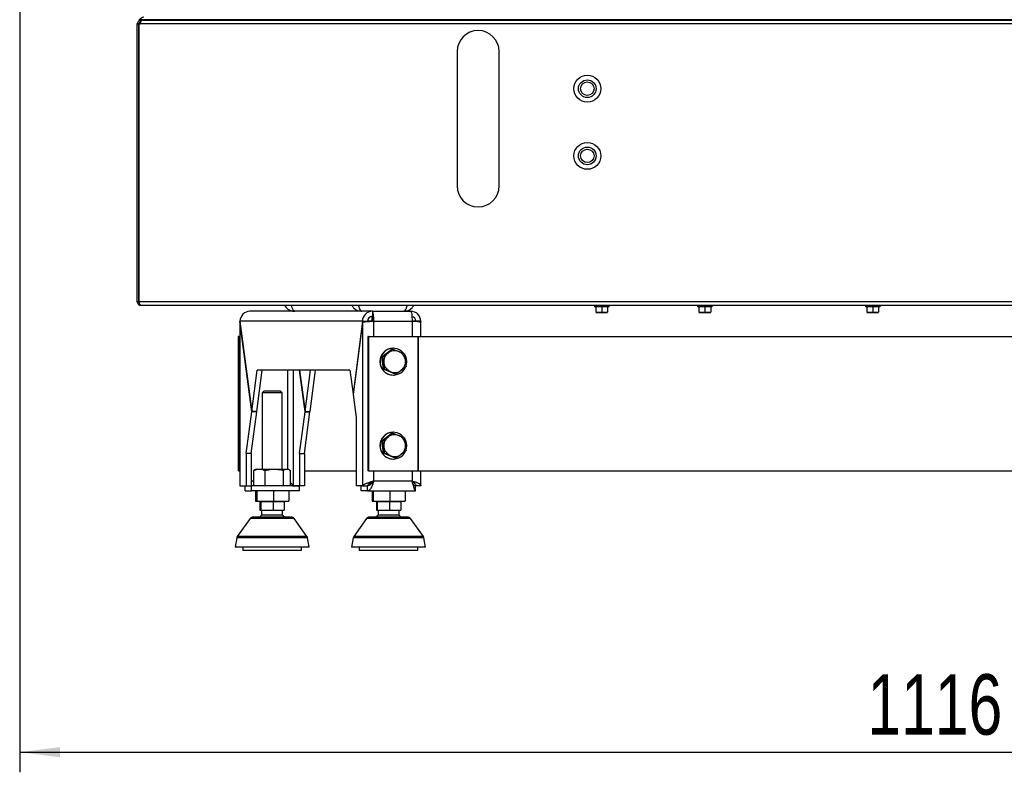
# Paper-space layout 'Sheet1' of a CAD drawing. Header units: millimetres. Extents: x 7 to 204, y 47 to 289.
# Tile 1 of 9: x 17 to 66, y 47 to 84. Entities that reach past the tile are written whole.
import ezdxf

# ---------------------------------------------------------------- set-up
doc = ezdxf.new("R2010")
doc.units = ezdxf.units.MM
doc.layers.add('MATEN', color=7, linetype='Continuous')
doc.styles.add('SLDTEXTSTYLE4', font='TXT', dxfattribs={"width": 0.75})
doc.dimstyles.new('SLDDIMSTYLE10', dxfattribs={"dimtxt": 3, "dimasz": 2, "dimexe": 0, "dimexo": 0.0625, "dimgap": 0.75, "dimtad": 1, "dimdec": 0, "dimlfac": 12, "dimrnd": 1e-09, "dimzin": 12, "dimdsep": 46, "dimtxsty": 'SLDTEXTSTYLE4', "dimsah": 1, "dimcen": 0.09, "dimadec": 0, "dimazin": 3, "dimtfac": 1, "dimtofl": 0, "dimtmove": 0, "dimatfit": 3, "dimfxl": 0, "dimfrac": 2, "dimtolj": 1, "dimtzin": 12, "dimarcsym": 0})

# ---------------------------------------------------------------- blocks, each defined once
blk = doc.blocks.new('_D_76')
at = {"layer": 'MATEN', "color": 7}
for p, q in [((16.779, 85.156), (16.779, 46.697)), ((109.779, 85.156), (109.779, 46.697)), ((16.779, 47.697), (109.779, 47.697))]:
    blk.add_line(p, q, dxfattribs=at)
for points in [[(16.779, 47.697), (18.779, 47.447), (18.779, 47.947)], [(109.779, 47.697), (107.779, 47.947), (107.779, 47.447)]]:
    blk.add_solid(points, dxfattribs=at)
at = {"layer": 'MATEN', "color": 7, "insert": (58.846, 51.565), "char_height": 3, "attachment_point": 1, "style": 'SLDTEXTSTYLE4'}
blk.add_mtext('1116', dxfattribs=at)

psp = doc.layouts.new('Sheet1')

# ---------------------------------------------------------------- linework, layer by layer
at = {"color": 7, "linetype": 'Continuous', "lineweight": 25}
for p, q in [((22.613, 70.039), (22.613, 83.831)), ((22.613, 83.831), (22.696, 83.831)), ((22.696, 70.039), (22.696, 83.831)), ((22.702, 70.039), (22.702, 83.831)), ((22.702, 83.831), (22.755, 83.831)), ((103.946, 84.033), (22.709, 84.033)), ((22.717, 83.984), (22.717, 83.999)), ((22.717, 83.831), (22.717, 83.885)), ((22.779, 83.997), (22.723, 83.997)), ((103.804, 83.831), (22.755, 83.831)), ((22.779, 83.997), (22.779, 83.914)), ((22.838, 83.997), (22.779, 83.997)), ((103.72, 83.997), (22.838, 83.997)), ((38.488, 82.456), (38.488, 75.789)), ((40.571, 75.789), (40.571, 82.456)), ((22.613, 70.039), (22.696, 70.039)), ((103.857, 70.039), (22.702, 70.039)), ((22.779, 69.872), (103.779, 69.872)), ((45.296, 69.872), (45.296, 69.789)), ((46.029, 69.789), (46.029, 69.872)), ((50.413, 69.872), (50.413, 69.789)), ((51.146, 69.789), (51.146, 69.872)), ((51.988, 69.851), (51.988, 69.872)), ((52.113, 69.851), (52.113, 69.872)), ((58.746, 69.872), (58.746, 69.789)), ((59.479, 69.789), (59.479, 69.872)), ((34.285, 69.572), (28.205, 69.572)), ((34.285, 69.572), (36.185, 69.572)), ((34.285, 69.572), (34.285, 69.322)), ((46.029, 69.789), (45.296, 69.789)), ((45.371, 69.789), (45.371, 69.53)), ((45.517, 69.518), (45.371, 69.53)), ((45.371, 69.518), (45.517, 69.518)), ((45.663, 69.53), (45.517, 69.518)), ((45.517, 69.518), (45.809, 69.518)), ((45.663, 69.789), (45.663, 69.53)), ((45.809, 69.518), (45.663, 69.53)), ((45.954, 69.53), (45.809, 69.518)), ((45.809, 69.518), (45.954, 69.518)), ((45.954, 69.789), (45.954, 69.53)), ((51.146, 69.789), (50.413, 69.789)), ((50.488, 69.789), (50.488, 69.53)), ((50.634, 69.518), (50.488, 69.53)), ((50.488, 69.518), (50.634, 69.518)), ((50.779, 69.53), (50.634, 69.518)), ((50.634, 69.518), (50.925, 69.518)), ((50.779, 69.789), (50.779, 69.53)), ((50.925, 69.518), (50.779, 69.53)), ((51.071, 69.53), (50.925, 69.518)), ((50.925, 69.518), (51.071, 69.518)), ((51.071, 69.789), (51.071, 69.53)), ((52.113, 69.851), (51.988, 69.851)), ((59.479, 69.789), (58.746, 69.789)), ((58.821, 69.789), (58.821, 69.53)), ((58.967, 69.518), (58.821, 69.53)), ((58.821, 69.518), (58.967, 69.518)), ((59.113, 69.53), (58.967, 69.518)), ((58.967, 69.518), (59.259, 69.518)), ((59.113, 69.789), (59.113, 69.53)), ((59.259, 69.518), (59.113, 69.53)), ((59.404, 69.53), (59.259, 69.518)), ((59.259, 69.518), (59.404, 69.518)), ((59.404, 69.789), (59.404, 69.53)), ((27.705, 69.059), (27.705, 60.932)), ((28.294, 64.579), (27.709, 69.058)), ((27.709, 69.058), (27.709, 60.912)), ((27.711, 69.072), (28.296, 64.593)), ((33.789, 69.072), (27.711, 69.072)), ((33.789, 69.072), (33.32, 65.477)), ((33.789, 69.014), (33.324, 65.448)), ((33.789, 69.072), (34.037, 69.072)), ((33.789, 69.014), (33.789, 60.912)), ((34.037, 69.072), (34.034, 69.048)), ((34.259, 69.321), (34.259, 69.066)), ((34.285, 69.068), (34.285, 69.068)), ((34.318, 69.072), (34.286, 69.068)), ((34.318, 69.072), (34.35, 69.072)), ((34.35, 69.072), (36.251, 69.072)), ((36.681, 69.072), (36.433, 69.072)), ((36.681, 69.072), (36.674, 69.021)), ((36.685, 68.322), (36.685, 69.018)), ((27.617, 68.322), (27.617, 61.656)), ((27.649, 68.322), (27.617, 68.322)), ((27.649, 68.322), (27.649, 61.656)), ((27.649, 68.322), (27.705, 68.322)), ((34.051, 68.322), (34.051, 61.656)), ((34.083, 68.322), (34.051, 68.322)), ((34.083, 68.322), (34.083, 61.656)), ((34.083, 68.322), (36.537, 68.322)), ((36.537, 68.322), (36.537, 61.656)), ((36.537, 68.322), (36.554, 68.322)), ((36.554, 68.322), (36.554, 61.656)), ((36.554, 68.322), (90.004, 68.322)), ((34.755, 67.312), (35.247, 67.693)), ((34.806, 67.312), (35.058, 67.502)), ((35.247, 67.693), (35.298, 67.693)), ((35.298, 67.693), (35.591, 67.573)), ((35.328, 67.739), (35.31, 67.739)), ((34.755, 67.312), (34.806, 67.312)), ((34.836, 66.692), (34.755, 67.312)), ((28.296, 64.593), (28.565, 66.656)), ((28.543, 64.593), (28.813, 66.656)), ((33.166, 66.656), (28.565, 66.656)), ((30.938, 64.579), (30.666, 66.656)), ((30.67, 66.656), (30.939, 64.593)), ((30.939, 64.593), (31.209, 66.656)), ((31.187, 64.593), (31.457, 66.656)), ((33.166, 66.656), (33.32, 65.477)), ((34.836, 66.692), (34.887, 66.692)), ((35.409, 66.452), (34.836, 66.692)), ((35.46, 66.452), (35.18, 66.572)), ((35.409, 66.452), (35.46, 66.452)), ((35.952, 66.833), (35.712, 66.643)), ((35.31, 66.406), (35.328, 66.406)), ((28.891, 65.614), (28.807, 65.531)), ((28.807, 65.531), (28.807, 61.739)), ((28.891, 65.531), (28.807, 65.531)), ((29.724, 65.614), (28.891, 65.614)), ((29.807, 65.531), (28.891, 65.531)), ((29.807, 65.531), (29.724, 65.614)), ((29.807, 61.739), (29.807, 65.531)), ((33.328, 65.477), (33.32, 65.477)), ((33.324, 65.448), (33.474, 64.299)), ((28.025, 62.516), (28.294, 64.579)), ((28.272, 62.516), (28.542, 64.579)), ((28.542, 64.579), (28.294, 64.579)), ((28.543, 64.593), (28.296, 64.593)), ((28.542, 64.579), (28.54, 64.593)), ((30.668, 62.516), (30.938, 64.579)), ((30.916, 62.516), (31.185, 64.579)), ((30.938, 64.579), (31.185, 64.579)), ((30.939, 64.593), (31.187, 64.593)), ((31.185, 64.579), (31.183, 64.593)), ((33.474, 64.299), (33.474, 60.912)), ((34.755, 63.145), (35.247, 63.526)), ((35.247, 63.526), (35.298, 63.526)), ((35.298, 63.526), (35.591, 63.406)), ((35.328, 63.572), (35.31, 63.572)), ((34.755, 63.145), (34.806, 63.145)), ((34.836, 62.525), (34.755, 63.145)), ((34.806, 63.145), (35.058, 63.336)), ((35.952, 62.666), (35.712, 62.476)), ((28.025, 62.516), (28.025, 60.912)), ((28.272, 62.516), (28.025, 62.516)), ((28.272, 62.516), (28.272, 60.912)), ((30.668, 62.516), (30.668, 60.912)), ((30.668, 62.516), (30.916, 62.516)), ((30.916, 62.516), (30.916, 60.912)), ((34.836, 62.525), (34.887, 62.525)), ((35.409, 62.286), (34.836, 62.525)), ((35.46, 62.286), (35.18, 62.405)), ((35.31, 62.239), (35.328, 62.239)), ((35.409, 62.286), (35.46, 62.286)), ((27.649, 61.656), (27.617, 61.656)), ((27.649, 61.656), (27.705, 61.656)), ((28.45, 61.698), (28.401, 61.668)), ((28.401, 60.906), (28.401, 61.668)), ((28.516, 61.739), (28.449, 61.701)), ((28.516, 61.739), (28.679, 61.739)), ((28.679, 61.739), (29.411, 61.739)), ((28.957, 60.906), (28.957, 61.668)), ((29.411, 61.739), (30.039, 61.739)), ((29.864, 60.906), (29.864, 61.668)), ((30.039, 61.739), (30.099, 61.739)), ((30.165, 61.701), (30.099, 61.739)), ((30.214, 60.906), (30.214, 61.668)), ((30.916, 61.656), (33.474, 61.656)), ((34.083, 61.656), (34.051, 61.656)), ((34.083, 61.656), (36.537, 61.656)), ((36.537, 61.656), (36.554, 61.656)), ((36.554, 61.656), (90.004, 61.656)), ((36.685, 60.932), (36.685, 61.656)), ((34.35, 61.156), (36.251, 61.156)), ((27.706, 60.932), (27.709, 60.912)), ((27.709, 60.912), (28.025, 60.912)), ((27.963, 60.906), (27.978, 60.912)), ((27.963, 60.656), (27.963, 60.906)), ((27.963, 60.906), (28.278, 60.906)), ((27.963, 60.656), (28.278, 60.656)), ((28.025, 60.912), (28.272, 60.912)), ((28.278, 60.656), (28.278, 60.906)), ((30.663, 60.906), (28.278, 60.906)), ((30.663, 60.656), (28.278, 60.656)), ((28.487, 60.656), (28.487, 60.156)), ((28.547, 60.656), (28.547, 60.156)), ((29.367, 60.656), (29.367, 60.156)), ((30.127, 60.656), (30.127, 60.156)), ((30.353, 60.912), (30.668, 60.912)), ((30.663, 60.656), (30.663, 60.906)), ((30.916, 60.912), (30.668, 60.912)), ((33.789, 60.912), (33.474, 60.912)), ((33.724, 60.656), (33.724, 60.906)), ((33.776, 60.906), (33.724, 60.906)), ((34.043, 60.656), (33.724, 60.656)), ((33.789, 60.912), (34.037, 60.912)), ((34.043, 60.656), (34.043, 60.906)), ((34.043, 60.656), (36.427, 60.656)), ((34.177, 60.971), (34.177, 61.064)), ((34.263, 60.656), (34.263, 60.156)), ((34.323, 60.656), (34.323, 60.156)), ((35.143, 60.656), (35.143, 60.156)), ((35.903, 60.656), (35.903, 60.156)), ((36.433, 60.912), (36.413, 60.912)), ((36.427, 60.656), (36.427, 60.906)), ((36.681, 60.912), (36.433, 60.912)), ((28.487, 60.156), (28.547, 60.156)), ((28.547, 60.156), (29.367, 60.156)), ((28.703, 60.114), (28.703, 59.697)), ((28.747, 60.114), (28.703, 60.114)), ((28.747, 60.114), (28.747, 59.697)), ((29.351, 60.114), (28.747, 60.114)), ((28.807, 60.156), (28.807, 60.114)), ((29.351, 60.114), (29.351, 59.697)), ((29.911, 60.114), (29.351, 60.114)), ((29.367, 60.156), (30.127, 60.156)), ((29.807, 60.114), (29.807, 60.156)), ((29.911, 60.114), (29.911, 59.697)), ((34.263, 60.156), (34.323, 60.156)), ((34.323, 60.156), (35.143, 60.156)), ((34.479, 60.114), (34.479, 59.697)), ((34.523, 60.114), (34.479, 60.114)), ((34.523, 60.114), (34.523, 59.697)), ((35.127, 60.114), (34.523, 60.114)), ((34.583, 60.156), (34.583, 60.114)), ((35.127, 60.114), (35.127, 59.697)), ((35.687, 60.114), (35.127, 60.114)), ((35.143, 60.156), (35.903, 60.156)), ((35.583, 60.114), (35.583, 60.156)), ((35.687, 60.114), (35.687, 59.697)), ((28.703, 59.697), (28.747, 59.697)), ((28.747, 59.697), (29.351, 59.697)), ((28.786, 59.697), (28.786, 59.453)), ((29.351, 59.697), (29.911, 59.697)), ((29.828, 59.453), (29.828, 59.697)), ((34.479, 59.697), (34.523, 59.697)), ((34.523, 59.697), (35.127, 59.697)), ((34.562, 59.697), (34.562, 59.453)), ((35.127, 59.697), (35.687, 59.697)), ((35.604, 59.453), (35.604, 59.697)), ((28.216, 59.294), (27.579, 58.395)), ((28.874, 59.453), (28.786, 59.453)), ((29.828, 59.453), (28.874, 59.453)), ((31.035, 58.395), (30.399, 59.294)), ((33.992, 59.294), (33.355, 58.395)), ((34.65, 59.453), (34.562, 59.453)), ((35.604, 59.453), (34.65, 59.453)), ((36.811, 58.395), (36.174, 59.294)), ((27.551, 58.326), (27.474, 57.864)), ((31.141, 57.864), (31.063, 58.326)), ((33.327, 58.326), (33.25, 57.864)), ((36.916, 57.864), (36.839, 58.326)), ((31.141, 57.864), (27.474, 57.864)), ((27.849, 57.864), (27.849, 57.697)), ((28.094, 57.697), (27.849, 57.697)), ((30.766, 57.697), (28.094, 57.697)), ((30.766, 57.697), (30.766, 57.864)), ((36.916, 57.864), (33.25, 57.864)), ((33.625, 57.864), (33.625, 57.697)), ((33.87, 57.697), (33.625, 57.697)), ((36.541, 57.697), (33.87, 57.697)), ((36.541, 57.697), (36.541, 57.864))]:
    psp.add_line(p, q, dxfattribs=at)
at = {"color": 8, "linetype": 'Continuous', "lineweight": 25}
for p, q in [((34.228, 69.072), (34.037, 69.072)), ((34.35, 68.322), (34.35, 69.072)), ((36.251, 69.072), (36.251, 68.322)), ((36.433, 69.072), (36.251, 69.072)), ((30.072, 66.656), (30.072, 61.739)), ((30.353, 66.656), (30.353, 60.912)), ((34.35, 61.156), (34.35, 61.656)), ((36.251, 61.656), (36.251, 61.156)), ((28.272, 61.156), (28.401, 61.156)), ((29.913, 59.294), (28.216, 59.294)), ((30.399, 59.294), (29.913, 59.294)), ((35.689, 59.294), (33.992, 59.294)), ((36.174, 59.294), (35.689, 59.294)), ((30.283, 58.326), (27.551, 58.326)), ((30.267, 58.395), (27.579, 58.395)), ((31.035, 58.395), (30.267, 58.395)), ((31.063, 58.326), (30.283, 58.326)), ((36.058, 58.326), (33.327, 58.326)), ((36.043, 58.395), (33.355, 58.395)), ((36.811, 58.395), (36.043, 58.395)), ((36.839, 58.326), (36.058, 58.326))]:
    psp.add_line(p, q, dxfattribs=at)
at = {"color": 7, "linetype": 'Continuous', "lineweight": 25, "flags": 128}
for points in [[(34.35, 69.072), (34.349, 69.17), (34.345, 69.264), (34.339, 69.35), (34.331, 69.426), (34.321, 69.488), (34.31, 69.534), (34.298, 69.563), (34.285, 69.572)], [(36.185, 69.572), (36.198, 69.563), (36.21, 69.534), (36.222, 69.488), (36.232, 69.426), (36.24, 69.35), (36.246, 69.264), (36.249, 69.17), (36.251, 69.072)], [(35.954, 66.86), (35.973, 66.929), (35.989, 67.072)], [(35.954, 62.693), (35.973, 62.763), (35.989, 62.906)]]:
    psp.add_lwpolyline(points, dxfattribs=at)
at = {"color": 7, "linetype": 'Continuous', "lineweight": 25}
for centre, radius in [((44.946, 80.614), 0.667), ((44.946, 80.614), 0.438), ((44.946, 80.614), 0.333), ((44.946, 77.281), 0.667), ((44.946, 77.281), 0.438), ((44.946, 77.281), 0.333)]:
    psp.add_circle(centre, radius, dxfattribs=at)
for centre, radius, start, end in [((23.036, 83.69), 0.474, 100.7601, 133.6028), ((22.723, 84.018), 0.0208, 133.6028, 270), ((39.529, 82.456), 1.042, 0, 180), ((39.529, 75.789), 1.042, 180, 0), ((34.287, 69.075), 0.498, 90.2473, 180.245), ((36.183, 69.075), 0.498, 359.755, 89.7527), ((34.286, 69.074), 0.249, 90.2475, 180.2448), ((33.814, 69.134), 0.507, 353.0417, 21.8323), ((36.184, 69.073), 0.249, 359.7946, 76.4283), ((35.315, 67.072), 0.667, 90.3743, 269.6257), ((35.324, 67.071), 0.664, 0.1342, 336.2958), ((35.392, 67.073), 0.544, 127.8434, 187.5034), ((35.385, 67.081), 0.533, 67.3308, 127.7972), ((35.381, 67.074), 0.541, 7.3257, 67.1992), ((35.389, 67.071), 0.541, 187.3257, 247.1992), ((35.379, 67.072), 0.544, 307.8433, 7.5035), ((35.385, 67.064), 0.533, 247.3305, 307.7976), ((35.315, 62.906), 0.667, 90.3743, 269.6257), ((35.324, 62.904), 0.664, 0.1342, 336.2958), ((35.392, 62.906), 0.544, 127.8435, 187.5033), ((35.385, 62.914), 0.533, 67.3307, 127.7971), ((35.381, 62.908), 0.541, 7.3257, 67.1993), ((35.389, 62.904), 0.541, 187.3255, 247.1993), ((35.379, 62.906), 0.544, 307.8435, 7.5034), ((35.385, 62.898), 0.533, 247.3307, 307.7971), ((28.352, 59.197), 0.167, 90, 144.6888), ((30.263, 59.197), 0.167, 35.3112, 90), ((34.128, 59.197), 0.167, 90, 144.6888), ((36.038, 59.197), 0.167, 35.3112, 90), ((27.715, 58.299), 0.167, 144.6888, 170.5377), ((30.899, 58.299), 0.167, 9.4623, 35.3112), ((33.491, 58.299), 0.167, 144.6888, 170.5377), ((36.675, 58.299), 0.167, 9.4623, 35.3112)]:
    psp.add_arc(centre, radius, start, end, dxfattribs=at)
psp.add_ellipse((28.205, 69.072), major_axis=(0, 0.5), ratio=0.987599, start_param=0, end_param=1.570796, dxfattribs=at)
for points, knots in [([(22.779, 83.997), (22.76, 83.995), (22.72, 83.991), (22.669, 83.96), (22.631, 83.914), (22.614, 83.868), (22.613, 83.839), (22.613, 83.831)], [0, 0, 0, 0, 0.225344, 0.450723, 0.676105, 0.901484, 1, 1, 1, 1]), ([(22.779, 83.914), (22.767, 83.913), (22.744, 83.91), (22.716, 83.888), (22.699, 83.861), (22.697, 83.84), (22.696, 83.831)], [0, 0, 0, 0, 0.274273, 0.529246, 0.784166, 1, 1, 1, 1]), ([(22.755, 83.831), (22.761, 83.85), (22.774, 83.89), (22.793, 83.942), (22.811, 83.979), (22.827, 83.996), (22.836, 83.997), (22.838, 83.997)], [0, 0, 0, 0, 0.225341, 0.450728, 0.676107, 0.901482, 1, 1, 1, 1]), ([(22.613, 70.039), (22.615, 70.02), (22.619, 69.981), (22.65, 69.929), (22.695, 69.891), (22.742, 69.874), (22.77, 69.873), (22.779, 69.872)], [0, 0, 0, 0, 0.223916, 0.447867, 0.67182, 0.895772, 1, 1, 1, 1]), ([(22.696, 70.039), (22.697, 70.027), (22.699, 70.006), (22.713, 69.99), (22.719, 69.984)], [0, 0, 0, 0, 0.594613, 1, 1, 1, 1]), ([(22.779, 69.872), (22.773, 69.875), (22.76, 69.88), (22.741, 69.919), (22.721, 69.974), (22.708, 70.017), (22.702, 70.039)], [0, 0, 0, 0, 0.249995, 0.499999, 0.749997, 1, 1, 1, 1]), ([(29.925, 69.872), (29.942, 69.841), (29.989, 69.749), (30.13, 69.642), (30.29, 69.579), (30.391, 69.574), (30.425, 69.572)], [0, 0, 0, 0, 0.172948, 0.503776, 0.834606, 1, 1, 1, 1]), ([(30.425, 69.572), (30.405, 69.582), (30.364, 69.6), (30.31, 69.716), (30.275, 69.827), (30.261, 69.872)], [0, 0, 0, 0, 0.372797, 0.745596, 1, 1, 1, 1]), ([(33.26, 69.872), (33.286, 69.827), (33.35, 69.716), (33.531, 69.6), (33.683, 69.582), (33.759, 69.572)], [0, 0, 0, 0, 0.2544025, 0.6272023, 1, 1, 1, 1]), ([(33.759, 69.572), (33.74, 69.579), (33.704, 69.593), (33.65, 69.703), (33.613, 69.803), (33.594, 69.87), (33.593, 69.872)], [0, 0, 0, 0, 0.328642, 0.657316, 0.985988, 1, 1, 1, 1]), ([(36.006, 69.872), (35.996, 69.841), (35.969, 69.749), (35.923, 69.642), (35.878, 69.579), (35.851, 69.574), (35.842, 69.572)], [0, 0, 0, 0, 0.172947, 0.503775, 0.834605, 1, 1, 1, 1]), ([(35.842, 69.572), (35.918, 69.582), (36.069, 69.6), (36.25, 69.716), (36.315, 69.827), (36.341, 69.872)], [0, 0, 0, 0, 0.3727969, 0.7455959, 1, 1, 1, 1]), ([(34.35, 69.072), (34.284, 69.068), (34.153, 69.058), (33.974, 69.043), (33.837, 69.028), (33.805, 69.018), (33.789, 69.014)], [0, 0, 0, 0, 0.250001, 0.499998, 0.75, 1, 1, 1, 1]), ([(36.677, 69.018), (36.677, 69.022), (36.677, 69.03), (36.59, 69.043), (36.443, 69.058), (36.315, 69.068), (36.251, 69.072)], [0, 0, 0, 0, 0.182031, 0.454688, 0.727344, 1, 1, 1, 1]), ([(35.058, 67.502), (35.064, 67.507), (35.147, 67.571), (35.225, 67.634), (35.298, 67.693)], [0, 0, 0, 0, 0.070215, 1, 1, 1, 1]), ([(35.591, 67.573), (35.598, 67.57), (35.694, 67.53), (35.786, 67.49), (35.871, 67.453)], [0, 0, 0, 0, 0.070216, 1, 1, 1, 1]), ([(35.871, 67.453), (35.874, 67.434), (35.891, 67.334), (35.906, 67.229), (35.918, 67.143)], [0, 0, 0, 0, 0.186525, 1, 1, 1, 1]), ([(34.853, 67.002), (34.841, 67.087), (34.826, 67.192), (34.809, 67.293), (34.806, 67.312)], [0, 0, 0, 0, 0.8134767, 1, 1, 1, 1]), ([(34.887, 66.692), (34.879, 66.772), (34.869, 66.875), (34.856, 66.979), (34.853, 67.002)], [0, 0, 0, 0, 0.787319, 1, 1, 1, 1]), ([(35.918, 67.143), (35.921, 67.121), (35.934, 67.016), (35.944, 66.914), (35.952, 66.833)], [0, 0, 0, 0, 0.212681, 1, 1, 1, 1]), ([(35.18, 66.572), (35.173, 66.575), (35.076, 66.615), (34.978, 66.655), (34.887, 66.692)], [0, 0, 0, 0, 0.0702106, 1, 1, 1, 1]), ([(35.712, 66.643), (35.706, 66.638), (35.623, 66.574), (35.539, 66.511), (35.46, 66.452)], [0, 0, 0, 0, 0.070217, 1, 1, 1, 1]), ([(35.058, 63.336), (35.064, 63.34), (35.147, 63.404), (35.225, 63.467), (35.298, 63.526)], [0, 0, 0, 0, 0.070213, 1, 1, 1, 1]), ([(34.853, 62.835), (34.841, 62.92), (34.826, 63.025), (34.809, 63.126), (34.806, 63.145)], [0, 0, 0, 0, 0.8134767, 1, 1, 1, 1]), ([(35.591, 63.406), (35.598, 63.403), (35.694, 63.363), (35.786, 63.323), (35.871, 63.287)], [0, 0, 0, 0, 0.070216, 1, 1, 1, 1]), ([(35.871, 63.287), (35.874, 63.268), (35.891, 63.167), (35.906, 63.062), (35.918, 62.977)], [0, 0, 0, 0, 0.186525, 1, 1, 1, 1]), ([(34.887, 62.525), (34.879, 62.606), (34.869, 62.708), (34.856, 62.813), (34.853, 62.835)], [0, 0, 0, 0, 0.787319, 1, 1, 1, 1]), ([(35.918, 62.977), (35.921, 62.954), (35.934, 62.849), (35.944, 62.747), (35.952, 62.666)], [0, 0, 0, 0, 0.212681, 1, 1, 1, 1]), ([(35.18, 62.405), (35.173, 62.408), (35.076, 62.449), (34.978, 62.488), (34.887, 62.525)], [0, 0, 0, 0, 0.0702106, 1, 1, 1, 1]), ([(35.712, 62.476), (35.706, 62.472), (35.623, 62.407), (35.539, 62.344), (35.46, 62.286)], [0, 0, 0, 0, 0.070214, 1, 1, 1, 1]), ([(28.401, 61.668), (28.446, 61.688), (28.537, 61.728), (28.632, 61.735), (28.679, 61.739)], [0, 0, 0, 0, 0.4954562, 1, 1, 1, 1]), ([(28.679, 61.739), (28.686, 61.739), (28.736, 61.738), (28.83, 61.723), (28.915, 61.687), (28.957, 61.668)], [0, 0, 0, 0, 0.07009, 0.530784, 1, 1, 1, 1]), ([(28.957, 61.668), (29.067, 61.696), (29.216, 61.734), (29.37, 61.738), (29.411, 61.739)], [0, 0, 0, 0, 0.733783, 1, 1, 1, 1]), ([(29.411, 61.739), (29.525, 61.731), (29.678, 61.72), (29.826, 61.679), (29.864, 61.668)], [0, 0, 0, 0, 0.7454905, 1, 1, 1, 1]), ([(29.864, 61.668), (29.892, 61.688), (29.949, 61.728), (30.009, 61.735), (30.039, 61.739)], [0, 0, 0, 0, 0.49546, 1, 1, 1, 1]), ([(30.039, 61.739), (30.043, 61.739), (30.074, 61.738), (30.133, 61.723), (30.187, 61.687), (30.214, 61.668)], [0, 0, 0, 0, 0.070092, 0.530785, 1, 1, 1, 1]), ([(33.789, 60.912), (33.803, 60.93), (33.831, 60.967), (33.944, 61.022), (34.096, 61.076), (34.24, 61.121), (34.324, 61.148), (34.35, 61.156)], [0, 0, 0, 0, 0.224856, 0.44975, 0.674642, 0.899538, 1, 1, 1, 1]), ([(34.037, 60.912), (34.047, 60.934), (34.064, 60.977), (34.139, 61.041), (34.215, 61.092), (34.263, 61.122), (34.279, 61.131)], [0, 0, 0, 0, 0.307112, 0.588625, 0.870066, 1, 1, 1, 1]), ([(34.35, 61.156), (34.329, 61.09), (34.287, 60.959), (34.211, 60.794), (34.129, 60.678), (34.072, 60.663), (34.043, 60.656)], [0, 0, 0, 0, 0.250001, 0.5, 0.750001, 1, 1, 1, 1]), ([(34.318, 61.156), (34.297, 61.123), (34.256, 61.058), (34.188, 60.975), (34.116, 60.917), (34.068, 60.91), (34.043, 60.906)], [0, 0, 0, 0, 0.2500004, 0.5000012, 0.7499992, 1, 1, 1, 1]), ([(36.427, 60.656), (36.416, 60.663), (36.393, 60.678), (36.354, 60.794), (36.308, 60.959), (36.27, 61.09), (36.251, 61.156)], [0, 0, 0, 0, 0.250001, 0.500001, 0.75, 1, 1, 1, 1]), ([(36.251, 61.156), (36.308, 61.138), (36.423, 61.101), (36.565, 61.046), (36.659, 60.991), (36.69, 60.946), (36.683, 60.92), (36.681, 60.912)], [0, 0, 0, 0, 0.224856, 0.449751, 0.674644, 0.899541, 1, 1, 1, 1]), ([(36.258, 61.129), (36.28, 61.115), (36.333, 61.081), (36.395, 61.027), (36.433, 60.974), (36.432, 60.943), (36.432, 60.932)], [0, 0, 0, 0, 0.205786, 0.519879, 0.833896, 1, 1, 1, 1]), ([(30.353, 60.912), (30.343, 60.934), (30.325, 60.977), (30.268, 61.028), (30.225, 61.057), (30.214, 61.064)], [0, 0, 0, 0, 0.441861, 0.846886, 1, 1, 1, 1]), ([(30.214, 60.971), (30.234, 60.953), (30.277, 60.915), (30.323, 60.909), (30.347, 60.906)], [0, 0, 0, 0, 0.4600217, 1, 1, 1, 1]), ([(36.427, 60.906), (36.412, 60.91), (36.38, 60.917), (36.332, 60.972), (36.297, 61.027), (36.28, 61.054)], [0, 0, 0, 0, 0.34242, 0.684839, 1, 1, 1, 1]), ([(29.838, 59.364), (29.788, 59.364), (29.684, 59.364), (29.507, 59.364), (29.315, 59.364), (29.119, 59.364), (28.931, 59.364), (28.762, 59.364), (28.621, 59.364), (28.508, 59.364), (28.423, 59.364), (28.365, 59.364), (28.356, 59.364), (28.352, 59.364)], [0, 0, 0, 0, 0.085133, 0.175365, 0.269348, 0.365326, 0.461304, 0.555287, 0.645519, 0.730652, 0.815784, 0.906016, 1, 1, 1, 1]), ([(28.794, 59.458), (28.79, 59.455), (28.753, 59.431), (28.723, 59.398), (28.696, 59.368)], [0, 0, 0, 0, 0.095167, 1, 1, 1, 1]), ([(29.917, 59.367), (29.9, 59.387), (29.871, 59.42), (29.835, 59.445), (29.821, 59.456)], [0, 0, 0, 0, 0.6008818, 1, 1, 1, 1]), ([(30.262, 59.364), (30.259, 59.364), (30.252, 59.364), (30.192, 59.364), (30.1, 59.364), (29.981, 59.364), (29.885, 59.364), (29.838, 59.364)], [0, 0, 0, 0, 0.2001896, 0.4103141, 0.6160726, 0.8136183, 1, 1, 1, 1]), ([(35.614, 59.364), (35.563, 59.364), (35.46, 59.364), (35.282, 59.364), (35.091, 59.364), (34.895, 59.364), (34.707, 59.364), (34.538, 59.364), (34.397, 59.364), (34.284, 59.364), (34.199, 59.364), (34.141, 59.364), (34.132, 59.364), (34.128, 59.364)], [0, 0, 0, 0, 0.085132, 0.175365, 0.269348, 0.365326, 0.461303, 0.555287, 0.645519, 0.730651, 0.815785, 0.906016, 1, 1, 1, 1]), ([(34.57, 59.458), (34.566, 59.455), (34.529, 59.431), (34.499, 59.398), (34.472, 59.368)], [0, 0, 0, 0, 0.095167, 1, 1, 1, 1]), ([(35.693, 59.367), (35.676, 59.387), (35.647, 59.42), (35.611, 59.445), (35.597, 59.456)], [0, 0, 0, 0, 0.600877, 1, 1, 1, 1]), ([(36.038, 59.364), (36.034, 59.364), (36.028, 59.364), (35.968, 59.364), (35.875, 59.364), (35.757, 59.364), (35.66, 59.364), (35.614, 59.364)], [0, 0, 0, 0, 0.200191, 0.410315, 0.616072, 0.813619, 1, 1, 1, 1])]:
    psp.add_open_spline(points, degree=3, knots=knots, dxfattribs=at)

# ---------------------------------------------------------------- dimensions: what is measured, and where the dimension line sits
at = {"layer": 'MATEN', "color": 7}
dim = psp.add_linear_dim(base=(109.779, 47.697), p1=(16.779, 86.156), p2=(109.779, 86.156), dimstyle='SLDDIMSTYLE10', dxfattribs=at)
dim.commit()
dim.dimension.update_dxf_attribs({"geometry": '_D_76', "text_midpoint": (63.279, 47.697), "dimtype": 160})

doc.saveas('drawing.dxf')
